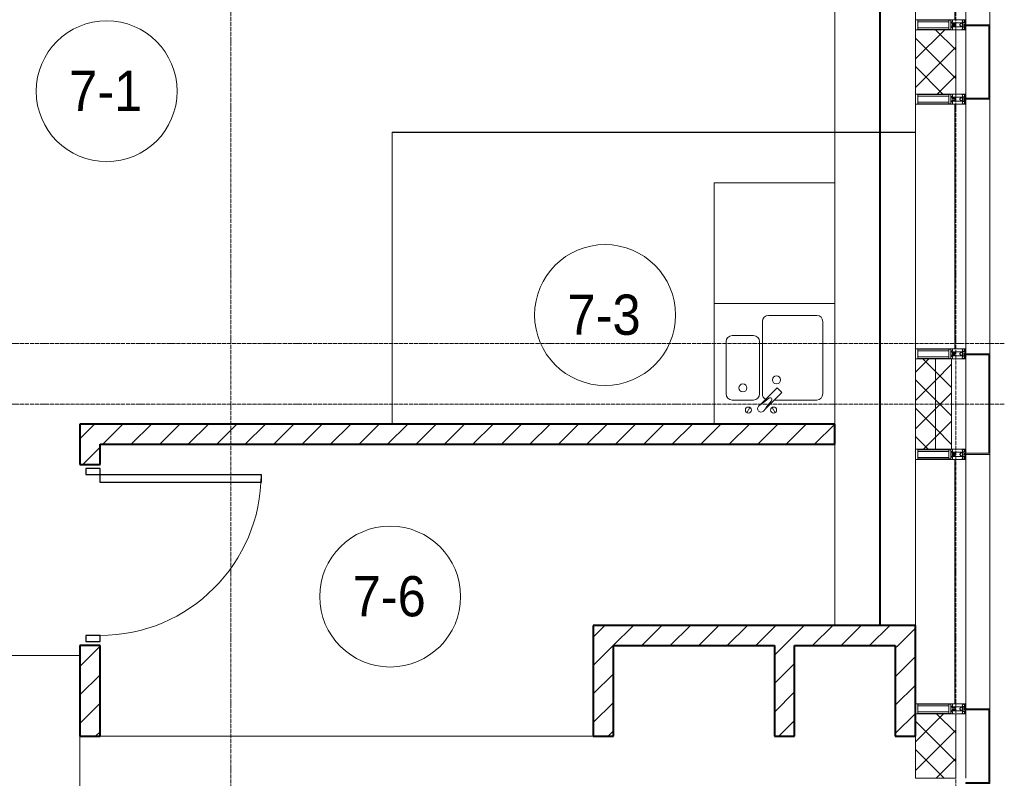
# Model space of a CAD drawing. Header units: millimetres. Extents: x 5617 to 101473, y 7718 to 212653.
# Tile 60 of 66: x 56381 to 61272, y 27840 to 31610. Entities that reach past the tile are written whole.
import ezdxf

# ---------------------------------------------------------------- set-up
doc = ezdxf.new("R2010")
doc.units = ezdxf.units.MM
for name, pattern in [('ADSK_Линия сетки', [25, 20, -2.5, 0, -2.5]), ('Линия сетки', [25, 20, -2.5, 0, -2.5]), ('Штрих_3_1_5_', [4.5, 3, -1.5]), ('Штриховая_ш3 п1_5', [4.5, 3, -1.5])]:
    doc.linetypes.add(name, pattern=pattern)
doc.layers.add('_Разделитель помещений_', color=4, linetype='Штриховая_ш3 п1_5', lineweight=40, true_color=0x00ffff)
for name, color, linetype, lineweight in [('Двери', 7, 'Continuous', 18), ('Импосты витража', 7, 'Continuous', 18), ('Колонны', 7, 'Continuous', 18), ('Марки помещений', 7, 'Continuous', 20), ('Мебель', 7, 'Continuous', 18), ('Оси', 7, 'Continuous', 9), ('Панели витража', 7, 'Continuous', 18), ('Перекрытия', 7, 'Continuous', 18), ('Сантехнические приборы', 7, 'Continuous', 18), ('Стены', 7, 'Continuous', 18), ('Стены разрез', 7, 'Continuous', 40), ('Стены штриховка', 7, 'Continuous', 40), ('Элементы узлов', 7, 'Continuous', 18)]:
    doc.layers.add(name, color=color, linetype=linetype, lineweight=lineweight)
doc.styles.add('Arial_3', font='arial.ttf', dxfattribs={"width": 0.9, "height": 200})
pattern_1 = [(45, (0, 0), (-70.71068, 70.71068), [])]
pattern_2 = [(45, (0, 0), (-70.71068, 70.71068), []), (135, (0, 0), (-70.71068, -70.71068), [])]

# ---------------------------------------------------------------- blocks, each defined once
blk = doc.blocks.new('MR_Мойка - Кухонная мойка-2638761-МКСС_К4_L19_64_800_')
at = {"layer": 'Сантехнические приборы', "color": 253, "true_color": 0xaaaaaa}
for p, q in [((-300, -50), (-300, 550)), ((-300, 550), (300, 550)), ((-300, -50), (-300, 550)), ((300, 550), (300, -50)), ((-30, 490), (210, 490)), ((-60, 100), (-60, 460)), ((240, 460), (240, 100)), ((-240, 100), (-240, 360)), ((-210, 390), (-104, 390)), ((-74, 360), (-74, 100)), ((-69.8, 48.2), (11.4, 129.4)), ((35.5, 105.4), (-45.7, 24.2)), ((15.7, 129.4), (35.5, 109.6)), ((-104, 70), (-210, 70)), ((210, 70), (0.1, 70)), ((-136.7, 6.7), (-122.6, 33.3)), ((-79, 39), (-69.8, 48.2)), ((-45.7, 24.2), (-55, 14.9)), ((2.7, 6.7), (-11.4, 33.3))]:
    blk.add_line(p, q, dxfattribs=at)
for centre, radius, start, end in [((-30, 460), 30, 90, 180), ((210, 460), 30, 0, 90), ((-210, 360), 30, 90, 180), ((-104, 360), 30, 0, 90), ((-157, 130), 20, 0, 180), ((10, 170), 20, 0, 180), ((10, 170), 20, 180, 0), ((-210, 100), 30, 180, 270), ((-157, 130), 20, 180, 0), ((-104, 100), 30, 270, 0), ((-30, 100), 30, 180, 241.4489), ((13.5, 127.3), 3, 45, 135), ((13.5, 127.3), 3, 45, 135), ((33.3, 107.5), 3, 315, 45), ((33.3, 107.5), 3, 315, 45), ((210, 100), 30, 270, 0), ((-171.5, 230.2), 208.5, 299.1823, 313.4054), ((136.3, -77.5), 208.5, 136.5946, 150.8177), ((-21.7, 72.3), 9.19, 315, 135), ((-129.7, 20), 15, 0, 180), ((-129.7, 20), 15, 180, 0), ((-67, 26.9), 17, 135, 315), ((-4.3, 20), 15, 0, 180), ((-4.3, 20), 15, 180, 0)]:
    blk.add_arc(centre, radius, start, end, dxfattribs=at)
blk = doc.blocks.new('MR_Зона обслуживания - MR_Зона обслуживания-2638763-МКСС_К4_L19_64_800_')
at = {"layer": 'Мебель', "lineweight": 9}
for p, q in [((300, 600), (-300, 600)), ((-300, 600), (-300, 0)), ((300, 0), (300, 600)), ((-300, 0), (300, 0))]:
    blk.add_line(p, q, dxfattribs=at)
blk = doc.blocks.new('A_DOR_Door - Вн_3_Одинарная_900x2100-3250834-МКСС_К4_L19_64_800_')
at = {"layer": 'Двери', "color": 253, "lineweight": 30, "true_color": 0xaaaaaa}
for p, q in [((-400, 50), (-400, 850)), ((-400, 850), (-360, 850)), ((-400, 50), (-400, 850)), ((-360, 850), (-360, 50)), ((-430, 50), (-430, -20)), ((-400, 50), (-430, 50)), ((-360, 50), (-400, 50)), ((-400, -20), (-400, 50)), ((430, 50), (400, 50)), ((400, 50), (400, -20)), ((430, -20), (430, 50)), ((-430, -20), (-400, -20)), ((400, -20), (430, -20))]:
    blk.add_line(p, q, dxfattribs=at)
at = {"layer": 'Двери', "color": 254, "lineweight": 9, "true_color": 0xd4d4d4}
blk.add_arc((-400, 50), 800, 360, 90, dxfattribs=at)
blk = doc.blocks.new('135_SLK_K4_AR_rvt-1-МКСС_К4_L19_64_800_')
at = {"layer": 'Стены разрез', "lineweight": 9, "true_color": 0xaaaaaa}
h = blk.add_hatch(dxfattribs=at)
h.set_pattern_fill('FP_3', color=253, style=0, pattern_type=2)
h.set_pattern_definition(pattern_1)
h.paths.add_polyline_path([(132500, 28050), (132500, 28500), (132400, 28500), (132400, 28050)])
h.paths.add_polyline_path([(132500, 29400), (132500, 29600), (132400, 29600), (132400, 29400)])
h = blk.add_hatch(dxfattribs=at)
h.set_pattern_fill('FP_3', color=253, style=0, pattern_type=2)
h.set_pattern_definition(pattern_1)
h.paths.add_polyline_path([(136150, 29500), (136150, 29600), (132500, 29600), (132500, 29500), (136137.4, 29500)])
h = blk.add_hatch(dxfattribs=at)
h.set_pattern_fill('FP_3', color=253, style=0, pattern_type=2)
h.set_pattern_definition(pattern_1)
h.paths.add_polyline_path([(136450, 28500), (136550, 28500), (136550, 28600), (134950, 28600), (134950, 28500), (135950, 28500)])
h = blk.add_hatch(dxfattribs=at)
h.set_pattern_fill('FP_3', color=253, style=0, pattern_type=2)
h.set_pattern_definition(pattern_1)
h.paths.add_polyline_path([(135050, 28050), (135050, 28500), (134950, 28500), (134950, 28050)])
h = blk.add_hatch(dxfattribs=at)
h.set_pattern_fill('FP_3', color=253, style=0, pattern_type=2)
h.set_pattern_definition(pattern_1)
h.paths.add_polyline_path([(135950, 28050), (135950, 28500), (135850, 28500), (135850, 28050)])
h = blk.add_hatch(dxfattribs=at)
h.set_pattern_fill('FP_3', color=253, style=0, pattern_type=2)
h.set_pattern_definition(pattern_1)
h.paths.add_polyline_path([(136550, 28050), (136550, 28500), (136450, 28500), (136450, 28050)])
at = {"layer": '_Разделитель помещений_', "color": 131, "linetype": 'Штрих_3_1_5_', "true_color": 0xaaffff}
blk.add_line((136374.8, 28600), (136374.8, 32553), dxfattribs=at)
at = {"layer": 'Перекрытия', "color": 253, "true_color": 0xaaaaaa}
for p, q in [((136150, 30800), (136150, 32500)), ((136150, 28600), (136150, 29500)), ((132400, 25800), (132400, 28050)), ((132500, 28050), (134950, 28050))]:
    blk.add_line(p, q, dxfattribs=at)
at = {"layer": 'Стены', "color": 253, "true_color": 0xaaaaaa}
for p, q in [((133950.4, 31050.4), (136550, 31050.4)), ((133950.4, 31050.4), (133950.4, 31049.6)), ((133950.4, 29600), (133950.4, 31049.6)), ((136550, 31049.6), (133951.2, 31049.6)), ((133951.2, 31049.6), (133951.2, 29600)), ((136550, 31050.4), (136150, 31050.4)), ((136150, 31049.6), (136550, 31049.6)), ((136550, 31050.4), (136550, 31049.6)), ((132400, 28449.6), (131250, 28449.6)), ((131250.8, 28450.4), (132400, 28450.4))]:
    blk.add_line(p, q, dxfattribs=at)
at = {"layer": 'Стены разрез', "color": 253, "true_color": 0xaaaaaa}
for p, q in [((132500, 29600), (132400, 29600)), ((132400, 29600), (132400, 29400)), ((136150, 29600), (132500, 29600)), ((136150, 29500), (136150, 29600)), ((132500, 29400), (132500, 29500)), ((132500, 29500), (136150, 29500)), ((132400, 29400), (132500, 29400)), ((136550, 28600), (134950, 28600)), ((134950, 28600), (134950, 28500)), ((136550, 28500), (136550, 28600)), ((132500, 28500), (132400, 28500)), ((132400, 28500), (132400, 28050)), ((132500, 28050), (132500, 28500)), ((134950, 28500), (134950, 28050)), ((135050, 28500), (135850, 28500)), ((135050, 28050), (135050, 28500)), ((135850, 28500), (135850, 28050)), ((135950, 28500), (136450, 28500)), ((135950, 28050), (135950, 28500)), ((136450, 28500), (136450, 28050)), ((136550, 28050), (136550, 28500)), ((132400, 28050), (132500, 28050)), ((134950, 28050), (135050, 28050)), ((135850, 28050), (135950, 28050)), ((136450, 28050), (136550, 28050))]:
    blk.add_line(p, q, dxfattribs=at)
at = {"layer": 'Двери', "color": 253, "lineweight": 18, "true_color": 0xaaaaaa, "rotation": 270}
blk.add_blockref('A_DOR_Door - Вн_3_Одинарная_900x2100-3250834-МКСС_К4_L19_64_800_', (132450, 28950), dxfattribs=at)
at = {"layer": 'Мебель', "color": 253, "lineweight": 18, "true_color": 0xaaaaaa}
blk.add_blockref('MR_Зона обслуживания - MR_Зона обслуживания-2638763-МКСС_К4_L19_64_800_', (135850, 30200), dxfattribs=at)
at = {"layer": 'Сантехнические приборы', "color": 253, "lineweight": 18, "true_color": 0xaaaaaa}
blk.add_blockref('MR_Мойка - Кухонная мойка-2638761-МКСС_К4_L19_64_800_', (135850, 29650), dxfattribs=at)
blk = doc.blocks.new('A_OGR_PAN_Отлив - A_OGR_PAN_Отлив-6070778-МКСС_К4_L19_64_800_')
at = {"layer": 'Колонны', "color": 253, "lineweight": 5, "true_color": 0xaaaaaa}
blk.add_line((632.5, 120), (-632.5, 120), dxfattribs=at)
blk = doc.blocks.new('A_OGR_PAN_Отлив - A_OGR_PAN_Отлив-6070770-МКСС_К4_L19_64_800_')
at = {"layer": 'Колонны', "color": 253, "lineweight": 5, "true_color": 0xaaaaaa}
blk.add_line((607.5, 120), (-607.5, 120), dxfattribs=at)
blk = doc.blocks.new('System Panel - A_PAN_Glass-5804312-МКСС_К4_L19_64_800_')
at = {"layer": 'Панели витража', "color": 253, "lineweight": 5, "true_color": 0xaaaaaa}
for p, q in [((607.5, 0), (-607.5, 0)), ((-607.5, 0), (-607.5, -55)), ((607.5, -55), (607.5, 0)), ((-607.5, -55), (607.5, -55))]:
    blk.add_line(p, q, dxfattribs=at)
blk = doc.blocks.new('Rectangular Mullion - R_StandardFrame_50Wx250H-V56-МКСС_К4_L19_64_800_')
at = {"layer": 'Импосты витража', "color": 253, "lineweight": 5, "true_color": 0xaaaaaa}
blk.add_line((136550, 28600), (136550, 29425), dxfattribs=at)
blk = doc.blocks.new('Rectangular Mullion - R_StandardFrame_50Wx250H-4879929-МКСС_К4_L19_64_800_')
at = {"layer": 'Импосты витража', "color": 253, "lineweight": 5, "true_color": 0xaaaaaa}
blk.add_line((136800, 18575), (136800, 19025), dxfattribs=at)
blk = doc.blocks.new('Rectangular Mullion - 50Wx250H-2623690-МКСС_К4_L19_64_800_')
at = {"layer": 'Элементы узлов', "color": 253, "lineweight": 5, "true_color": 0xaaaaaa}
for p, q in [((-25, 65.2), (-25, 250)), ((-25, 250), (0, 250)), ((25, 250), (0, 250)), ((25, 65.2), (25, 250)), ((-23, 237.3), (0, 237.3)), ((-23, 237.3), (-23, 73.6)), ((-14.9, 84), (-14.9, 237.3)), ((23, 237.3), (0, 237.3)), ((14.9, 84), (14.9, 237.3)), ((23, 237.3), (23, 73.6)), ((-14, 65.2), (-25, 65.2)), ((0, 84), (-23, 84)), ((-0.5, 73.6), (-23, 73.6)), ((-14, 71.3), (-14, 65.2)), ((-10, 71.3), (-14, 71.3)), ((-10, 53), (-10, 71.3)), ((-8.7, 53), (-10, 53)), ((-10, 53), (-10, 17)), ((-8.7, 53), (-7, 54.7)), ((-7, 65.2), (-5.9, 67.3)), ((-7, 65.2), (-7, 54.7)), ((-4.1, 67.3), (-5.9, 67.3)), ((-4.1, 67.3), (-2.9, 65.1)), ((-2.9, 65.1), (-2.9, 54.6)), ((-1.3, 53), (-2.9, 54.6)), ((0, 53), (-1.3, 53)), ((0, 84), (23, 84)), ((0, 53), (1.3, 53)), ((0.5, 73.6), (23, 73.6)), ((1.3, 53), (2.9, 54.6)), ((4.1, 67.3), (2.9, 65.1)), ((2.9, 65.1), (2.9, 54.6)), ((4.1, 67.3), (5.9, 67.3)), ((7, 65.2), (5.9, 67.3)), ((7, 65.2), (7, 54.7)), ((8.7, 53), (7, 54.7)), ((8.7, 53), (10, 53)), ((10, 71.3), (14, 71.3)), ((10, 53), (10, 71.3)), ((10, 53), (10, 17)), ((14, 71.3), (14, 65.2)), ((14, 65.2), (25, 65.2)), ((-23.8, 14.6), (-25, 14.2)), ((-25, 0), (-25, 14.2)), ((-22.3, 17), (-23.8, 17)), ((-23.8, 17), (-23.8, 14.6)), ((-22.5, 10.6), (-23.8, 14.6)), ((-22.5, 10.6), (-23.7, 9.9)), ((-23.7, 1.3), (-23.7, 9.9)), ((-23.7, 1.3), (-11.8, 1.3)), ((-23.2, 10.2), (-22.5, 8)), ((-22.5, 8), (-22.5, 4.5)), ((-21.3, 4.5), (-22.5, 4.5)), ((-22.3, 17), (-22.3, 16)), ((-22.3, 16), (-21.3, 16)), ((-19, 17.6), (-21.3, 16)), ((-21.3, 4.5), (-21.3, 6.5)), ((-21.3, 6.5), (-14.2, 6.5)), ((-18.4, 16.6), (-19, 17.6)), ((-7.4, 16.6), (-18.4, 16.6)), ((-14.2, 6.5), (-14.2, 4.5)), ((-13.2, 4.5), (-14.2, 4.5)), ((-13.2, 4.5), (-12.2, 7.2)), ((-12.7, 7.6), (-11.3, 11.4)), ((-12.7, 7.6), (-11.8, 6.9)), ((-12.2, 9), (-12.2, 14.8)), ((-12.2, 14.8), (0, 14.8)), ((-11.8, 1.3), (-11.8, 6.9)), ((-10.5, 11.2), (-11.3, 11.4)), ((-10.5, 1.5), (-10.5, 11.2)), ((-4.8, 1.5), (-10.5, 1.5)), ((-10, 17), (-7.5, 17)), ((-8.5, 23), (-1.5, 30)), ((-8.5, 18.5), (-8.5, 23)), ((-7.5, 18.5), (-8.5, 18.5)), ((-7.5, 17), (-7.5, 18.5)), ((-7.4, 18), (-7.4, 16.6)), ((-2.6, 18), (-7.4, 18)), ((0, 8), (-4.8, 8)), ((-4.8, 1.5), (-4.8, 8)), ((-2.6, 18), (-2.6, 16.8)), ((-2.6, 16.8), (0, 16.8)), ((-1.5, 30), (0, 30)), ((1.5, 30), (0, 30)), ((2.6, 16.8), (0, 16.8)), ((0, 14.8), (0, 16.8)), ((0, 14.8), (0, 16.8)), ((12.2, 14.8), (0, 14.8)), ((0, 0), (0, 8)), ((0, 8), (4.8, 8)), ((0, 0), (0, 8)), ((8.5, 23), (1.5, 30)), ((2.6, 18), (2.6, 16.8)), ((2.6, 18), (7.4, 18)), ((4.8, 1.5), (4.8, 8)), ((4.8, 1.5), (10.5, 1.5)), ((7.4, 18), (7.4, 16.6)), ((7.4, 16.6), (18.4, 16.6)), ((7.5, 18.5), (8.5, 18.5)), ((7.5, 17), (7.5, 18.5)), ((10, 17), (7.5, 17)), ((8.5, 18.5), (8.5, 23)), ((10.5, 11.2), (11.3, 11.4)), ((10.5, 1.5), (10.5, 11.2)), ((12.7, 7.6), (11.3, 11.4)), ((12.7, 7.6), (11.8, 6.9)), ((11.8, 1.3), (11.8, 6.9)), ((23.7, 1.3), (11.8, 1.3)), ((12.2, 9), (12.2, 14.8)), ((13.2, 4.5), (12.2, 7.2)), ((13.2, 4.5), (14.2, 4.5)), ((21.3, 6.5), (14.2, 6.5)), ((14.2, 6.5), (14.2, 4.5)), ((18.4, 16.6), (19, 17.6)), ((19, 17.6), (21.3, 16)), ((22.3, 16), (21.3, 16)), ((21.3, 4.5), (21.3, 6.5)), ((21.3, 4.5), (22.5, 4.5)), ((22.3, 17), (22.3, 16)), ((22.3, 17), (23.8, 17)), ((22.5, 10.6), (23.8, 14.6)), ((22.5, 10.6), (23.7, 9.9)), ((23.2, 10.2), (22.5, 8)), ((22.5, 8), (22.5, 4.5)), ((23.7, 1.3), (23.7, 9.9)), ((23.8, 17), (23.8, 14.6)), ((23.8, 14.6), (25, 14.2)), ((25, 0), (25, 14.2)), ((-25, 0), (0, 0)), ((25, 0), (0, 0))]:
    blk.add_line(p, q, dxfattribs=at)
for centre, start, end in [((-0.5, 73.1), 360, 90), ((0.5, 73.1), 90, 180)]:
    blk.add_arc(centre, 0.5, start, end, dxfattribs=at)
blk = doc.blocks.new('Rectangular Mullion - R_StandardFrame_50Wx250H-V55-МКСС_К4_L19_64_800_')
at = {"layer": 'Импосты витража', "color": 253, "lineweight": 5, "true_color": 0xaaaaaa}
for p, q in [((-25, 0), (-25, 250)), ((-25, 250), (25, 250)), ((25, 250), (25, 0)), ((0, 0), (-25, 0)), ((25, 0), (5, 0))]:
    blk.add_line(p, q, dxfattribs=at)
blk = doc.blocks.new('Rectangular Mullion - R_StandardFrame_50Wx250H-5802745-МКСС_К4_L19_64_800_')
at = {"layer": 'Импосты витража', "color": 253, "lineweight": 5, "true_color": 0xaaaaaa}
for p, q in [((-25, 0), (-25, 250)), ((-25, 250), (25, 250)), ((25, 250), (25, 0)), ((-5, 0), (-25, 0)), ((25, 0), (0, 0))]:
    blk.add_line(p, q, dxfattribs=at)
blk = doc.blocks.new('System Panel - A_PAN_Glass-5804311-МКСС_К4_L19_64_800_')
at = {"layer": 'Панели витража', "color": 253, "lineweight": 5, "true_color": 0xaaaaaa}
for p, q in [((395, 0), (-395, 0)), ((-395, 0), (-395, -55)), ((395, -55), (395, 0)), ((-381, -55), (395, -55))]:
    blk.add_line(p, q, dxfattribs=at)
blk = doc.blocks.new('Rectangular Mullion - R_StandardFrame_50Wx250H-5804093-МКСС_К4_L19_64_800_')
at = {"layer": 'Импосты витража', "color": 253, "lineweight": 5, "true_color": 0xaaaaaa}
blk.add_line((136550, 31610), (136550, 32375), dxfattribs=at)
blk = doc.blocks.new('Rectangular Mullion - R_StandardFrame_50Wx250H-5804033-МКСС_К4_L19_64_800_')
at = {"layer": 'Импосты витража', "color": 253, "lineweight": 5, "true_color": 0xaaaaaa}
blk.add_line((136800, 20340), (136800, 20660), dxfattribs=at)
blk = doc.blocks.new('Rectangular Mullion - R_StandardFrame_50Wx250H-V58-МКСС_К4_L19_64_800_')
at = {"layer": 'Импосты витража', "color": 253, "lineweight": 5, "true_color": 0xaaaaaa}
blk.add_line((136550, 19075), (136550, 20290), dxfattribs=at)
blk = doc.blocks.new('Rectangular Mullion - R_StandardFrame_50Wx250H-5802904-МКСС_К4_L19_64_800_')
at = {"layer": 'Импосты витража', "color": 253, "lineweight": 5, "true_color": 0xaaaaaa}
for p, q in [((-25, 0), (-25, 250)), ((-25, 250), (25, 250)), ((25, 250), (25, 0)), ((-5, 0), (-25, 0)), ((25, 0), (0, 0))]:
    blk.add_line(p, q, dxfattribs=at)
blk = doc.blocks.new('A_SLK_PAN_Type1 - Прямой тип панели-6537350-МКСС_К4_L19_64_800_')
at = {"layer": 'Колонны', "lineweight": 5}
for p, q in [((-250, 120), (250, 120)), ((-250, 0), (-250, 120)), ((-245, 115), (-245, 0)), ((245, 115), (-245, 115)), ((245, 0), (245, 115)), ((250, 120), (250, 0)), ((-245, 0), (-250, 0)), ((250, 0), (245, 0))]:
    blk.add_line(p, q, dxfattribs=at)
blk = doc.blocks.new('A_SLK_PAN_Type1 - Прямой тип панели-6537338-МКСС_К4_L19_64_800_')
at = {"layer": 'Колонны', "lineweight": 5}
for p, q in [((-185, 120), (185, 120)), ((-185, 0), (-185, 120)), ((-180, 115), (-180, 0)), ((180, 115), (-180, 115)), ((180, 0), (180, 115)), ((185, 120), (185, 0)), ((-180, 0), (-185, 0)), ((185, 0), (180, 0))]:
    blk.add_line(p, q, dxfattribs=at)
blk = doc.blocks.new('135_SLK_K4_AR_FCD_rvt-1-МКСС_К4_L19_64_800_')
at = {"layer": 'Стены разрез', "lineweight": 5, "true_color": 0xaaaaaa}
h = blk.add_hatch(dxfattribs=at)
h.set_pattern_fill('FP_4', color=253, style=0, pattern_type=2)
h.set_pattern_definition(pattern_2)
h.paths.add_polyline_path([(136750, 31240), (136750, 31560), (136550, 31560), (136550, 31240)])
h = blk.add_hatch(dxfattribs=at)
h.set_pattern_fill('FP_4', color=253, style=0, pattern_type=2)
h.set_pattern_definition(pattern_2)
h.paths.add_polyline_path([(136650, 29475), (136650, 29925), (136550, 29925), (136550, 29475)])
h = blk.add_hatch(dxfattribs=at)
h.set_pattern_fill('FP_4', color=253, style=0, pattern_type=2)
h.set_pattern_definition(pattern_2)
h.paths.add_polyline_path([(136730, 29475), (136730, 29925), (136650, 29925), (136650, 29475)])
h = blk.add_hatch(dxfattribs=at)
h.set_pattern_fill('FP_4', color=253, style=0, pattern_type=2)
h.set_pattern_definition(pattern_2)
h.paths.add_polyline_path([(136750, 27840), (136750, 28160), (136550, 28160), (136550, 27840)])
at = {"layer": 'Стены разрез', "color": 253, "lineweight": 9, "true_color": 0xaaaaaa}
for p, q in [((136550, 31560), (136550, 31240)), ((136750, 31560), (136550, 31560)), ((136750, 31240), (136750, 31560)), ((136550, 31240), (136750, 31240)), ((136550, 29925), (136550, 29475)), ((136730, 29925), (136550, 29925)), ((136730, 29475), (136730, 29925)), ((136550, 29475), (136730, 29475)), ((136550, 28160), (136550, 27840)), ((136750, 28160), (136550, 28160)), ((136750, 27840), (136750, 28160)), ((136550, 27840), (136750, 27840))]:
    blk.add_line(p, q, dxfattribs=at)
at = {"layer": 'Стены штриховка', "color": 253, "lineweight": 9, "true_color": 0xaaaaaa}
blk.add_line((136650, 29475), (136650, 29925), dxfattribs=at)
at = {"layer": 'Импосты витража', "color": 253, "lineweight": 5, "true_color": 0xaaaaaa}
for name, p in [('Rectangular Mullion - R_StandardFrame_50Wx250H-5804093-МКСС_К4_L19_64_800_', (0, 0)), ('Rectangular Mullion - R_StandardFrame_50Wx250H-5804033-МКСС_К4_L19_64_800_', (0, 10900)), ('Rectangular Mullion - R_StandardFrame_50Wx250H-V58-МКСС_К4_L19_64_800_', (0, 10900)), ('Rectangular Mullion - R_StandardFrame_50Wx250H-4879929-МКСС_К4_L19_64_800_', (0, 10900)), ('Rectangular Mullion - R_StandardFrame_50Wx250H-V56-МКСС_К4_L19_64_800_', (0, 0)), ('Rectangular Mullion - R_StandardFrame_50Wx250H-5804033-МКСС_К4_L19_64_800_', (0, 7500))]:
    blk.add_blockref(name, p, dxfattribs=at)
at = {"layer": 'Импосты витража', "color": 253, "lineweight": 5, "true_color": 0xaaaaaa, "extrusion": (0, 0, -1), "rotation": 270}
for name, p in [('Rectangular Mullion - 50Wx250H-2623690-МКСС_К4_L19_64_800_', (-136800, 31585)), ('Rectangular Mullion - R_StandardFrame_50Wx250H-V55-МКСС_К4_L19_64_800_', (-136800, 31585)), ('Rectangular Mullion - 50Wx250H-2623690-МКСС_К4_L19_64_800_', (-136800, 31215)), ('Rectangular Mullion - R_StandardFrame_50Wx250H-5802904-МКСС_К4_L19_64_800_', (-136800, 31215)), ('Rectangular Mullion - 50Wx250H-2623690-МКСС_К4_L19_64_800_', (-136800, 29950)), ('Rectangular Mullion - R_StandardFrame_50Wx250H-V55-МКСС_К4_L19_64_800_', (-136800, 29950)), ('Rectangular Mullion - 50Wx250H-2623690-МКСС_К4_L19_64_800_', (-136800, 29450)), ('Rectangular Mullion - R_StandardFrame_50Wx250H-5802745-МКСС_К4_L19_64_800_', (-136800, 29450)), ('Rectangular Mullion - 50Wx250H-2623690-МКСС_К4_L19_64_800_', (-136800, 28185)), ('Rectangular Mullion - R_StandardFrame_50Wx250H-V55-МКСС_К4_L19_64_800_', (-136800, 28185))]:
    blk.add_blockref(name, p, dxfattribs=at)
at = {"layer": 'Колонны', "color": 253, "lineweight": 5, "true_color": 0xaaaaaa}
for name, p, rotation in [('A_OGR_PAN_Отлив - A_OGR_PAN_Отлив-6070770-МКСС_К4_L19_64_800_', (136800, 32192.5), 269.9999999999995), ('A_SLK_PAN_Type1 - Прямой тип панели-6537338-МКСС_К4_L19_64_800_', (136800, 31400), 269.9999999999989), ('A_OGR_PAN_Отлив - A_OGR_PAN_Отлив-6070778-МКСС_К4_L19_64_800_', (136800, 30582.5), 269.9999999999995), ('A_SLK_PAN_Type1 - Прямой тип панели-6537350-МКСС_К4_L19_64_800_', (136800, 29700), 269.9999999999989), ('A_OGR_PAN_Отлив - A_OGR_PAN_Отлив-6070778-МКСС_К4_L19_64_800_', (136800, 28817.5), 269.9999999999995), ('A_SLK_PAN_Type1 - Прямой тип панели-6537338-МКСС_К4_L19_64_800_', (136800, 28000), 269.9999999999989)]:
    blk.add_blockref(name, p, dxfattribs=dict(at, rotation=rotation))
at = {"layer": 'Панели витража', "color": 253, "lineweight": 5, "true_color": 0xaaaaaa, "rotation": 270}
for name, p in [('System Panel - A_PAN_Glass-5804311-МКСС_К4_L19_64_800_', (136800, 32005)), ('System Panel - A_PAN_Glass-5804312-МКСС_К4_L19_64_800_', (136800, 30582.5)), ('System Panel - A_PAN_Glass-5804312-МКСС_К4_L19_64_800_', (136800, 28817.5))]:
    blk.add_blockref(name, p, dxfattribs=at)
blk = doc.blocks.new('050_Марка_Помещение - Номер-620969-МКСС_К4_L19_64_800_')
at = {"layer": 'Марки помещений'}
blk.add_circle((0, 0), 3.5, dxfattribs=at)

msp = doc.modelspace()

# ---------------------------------------------------------------- linework, layer by layer
at = {"layer": 'Оси', "linetype": 'Линия сетки'}
for p, q in [((57430.3, 12025.7), (57430.3, 33220)), ((61030.3, 12025.7), (61030.3, 33220))]:
    msp.add_line(p, q, dxfattribs=at)
at = {"layer": 'Оси', "linetype": 'ADSK_Линия сетки'}
for p, q in [((61271.8, 30000), (25835.1, 30000)), ((61271.8, 29700), (24565.1, 29700))]:
    msp.add_line(p, q, dxfattribs=at)

# ---------------------------------------------------------------- block references
at = {"lineweight": 5}
for name in ['135_SLK_K4_AR_FCD_rvt-1-МКСС_К4_L19_64_800_', '135_SLK_K4_AR_rvt-1-МКСС_К4_L19_64_800_']:
    msp.add_blockref(name, (-75719.7, 0), dxfattribs=at)
at = {"layer": 'Марки помещений', "xscale": 99.99999999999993, "yscale": 99.99999999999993, "zscale": 99.99999999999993}
for p in [(56813.3, 31254.4), (59288.8, 30142.2), (58221.5, 28743.1)]:
    msp.add_blockref('050_Марка_Помещение - Номер-620969-МКСС_К4_L19_64_800_', p, dxfattribs=at)

# ---------------------------------------------------------------- texts
at = {"layer": 'Марки помещений', "lineweight": 9, "char_height": 200, "width": 447.342, "attachment_point": 1, "style": 'Arial_3'}
for s, insert in [('7-1', (56626.8, 31356.1)), ('7-3', (59102.2, 30243.9)), ('7-6', (58035, 28844.8))]:
    msp.add_mtext(s, dxfattribs=dict(at, insert=insert))

doc.saveas('drawing.dxf')
